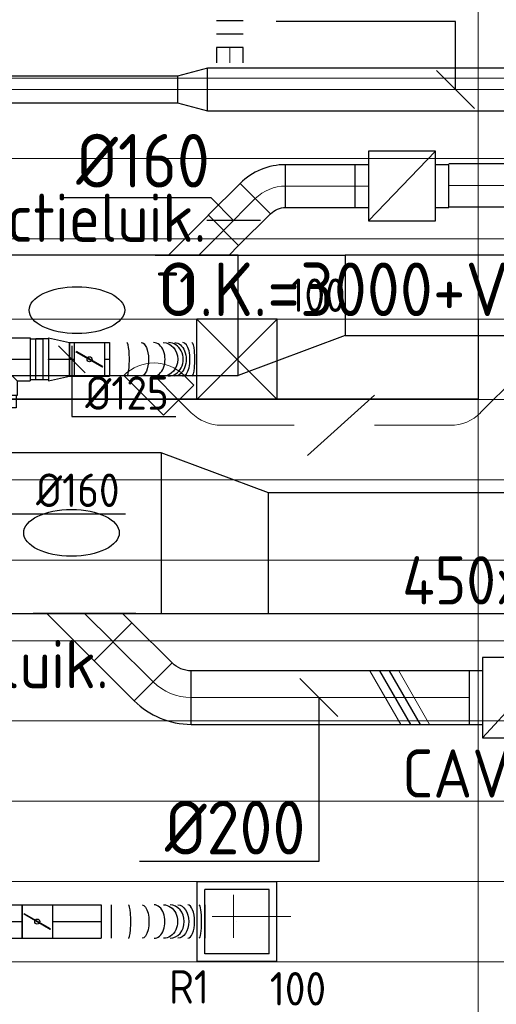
# Model space of a CAD drawing. Header units: millimetres. Extents: x -72425 to 38660, y 7096 to 51783.
# Tile 40 of 54: x -33911 to -32132, y 46029 to 49707. Entities that reach past the tile are written whole.
import ezdxf
from ezdxf.enums import TextEntityAlignment as Align

# ---------------------------------------------------------------- set-up
doc = ezdxf.new("R2010")
doc.units = ezdxf.units.MM
doc.header["$LTSCALE"] = 50
doc.linetypes.add('CENTER2', pattern=[28.575, 19.05, -3.175, 3.175, -3.175])
for name, color, linetype in [('45 Plafond', 7, 'Continuous'), ('WL570---_RETOUR', 100, 'Continuous'), ('WL570---_RETOUR_HL', 1, 'Continuous'), ('WL570---_TOEVOER', 200, 'Continuous'), ('WL570---_TOEVOER_HL', 1, 'Continuous'), ('WL570---_TOEVOER_RST', 3, 'Continuous'), ('WL570---_TOEVOER_RST_HL', 1, 'Continuous'), ('WM570---_RETOUR', 2, 'Continuous'), ('WM570---_RETOUR_PR', 2, 'Continuous'), ('WM570---_TOEVOER', 2, 'Continuous'), ('WM570---_TOEVOER_PR', 2, 'Continuous'), ('WM570---_TOEVOER_RST_PR', 1, 'Continuous')]:
    doc.layers.add(name, color=color, linetype=linetype)
for name, color, linetype, lineweight in [('WL570---_BESTAAND-HARTLIJN', 161, 'Continuous', 0), ('WL570---_BESTAAND-RETOUR', 140, 'Continuous', 0), ('WL570---_BESTAAND-TOEVOER', 180, 'Continuous', 0), ('WL570---_DEMONTEREN', 10, 'Continuous', 0)]:
    doc.layers.add(name, color=color, linetype=linetype, lineweight=lineweight)
doc.layers.get('WL570---_DEMONTEREN').off()
doc.styles.add('BURO-025', font='ISO96.shx', dxfattribs={"height": 125})
doc.styles.add('MAATVOERING', font='ISO')

# ---------------------------------------------------------------- blocks, each defined once
blk = doc.blocks.new('A$C33D74301')
at = {"color": 8, "linetype": 'Continuous', "lineweight": 13}
for p, q in [((-28800, 6450), (-28800, -550)), ((-28800, 6450), (-28800, -550)), ((-68325, 5325), (-7400, 5325)), ((-68325, 5025), (-7400, 5025)), ((-68325, 4725), (-7400, 4725)), ((-68325, 4725), (-7400, 4725)), ((-68325, 4425), (-7400, 4425)), ((-68325, 4125), (-7400, 4125)), ((-68325, 3825), (-7400, 3825)), ((-68325, 3525), (-7400, 3525)), ((-68325, 3222.5), (-7400, 3225)), ((-68325, 2925), (-7400, 2925)), ((-68325, 2625), (-7400, 2625)), ((-68325, 2325), (-7400, 2325)), ((-68325, 2025), (-7400, 2025))]:
    blk.add_line(p, q, dxfattribs=at)
blk = doc.blocks.new('FLLINE100')
blk.add_line((0, -50), (0, 50))
blk = doc.blocks.new('OEX10000100000')
at = {"rotation": 90}
for p in [(0, -50), (0, -100), (0, -150), (0, -200), (0, -250), (0, -300), (0, -350), (0, -400), (0, -450), (0, -500), (0, -550), (0, -600), (0, -650), (0, -700), (0, -750), (0, -800), (0, -850), (0, -900), (0, -950), (0, -1000)]:
    blk.add_blockref('FLLINE100', p, dxfattribs=at)
blk = doc.blocks.new('KARH')
for p, q in [((1, 0.5), (0, 0.5)), ((0, -0.5), (1, -0.5))]:
    blk.add_line(p, q)
at = {"invisible_edges": 15}
blk.add_3dface([(0, 0.5), (0, -0.5), (1, -0.5), (1, 0.5)], dxfattribs=at)
blk = doc.blocks.new('KARO')
for p, q in [((1, 0.5), (0, 0.5)), ((0, -0.5), (1, -0.5))]:
    blk.add_line(p, q)
at = {"invisible_edges": 15}
blk.add_3dface([(0, 0.5), (0, -0.5), (1, -0.5), (1, 0.5)], dxfattribs=at)
at = {"layer": 'WL570---_BESTAAND-HARTLIJN'}
blk.add_line((0, 0), (1, 0), dxfattribs=at)
blk = doc.blocks.new('VV145025030025004000RG')
blk.add_lwpolyline([(0, 225), (400, 225), (400, -75), (0, -225)], close=True)
at = {"invisible_edges": 15}
blk.add_3dface([(0, 225), (400, 225), (400, -75), (0, -225)], dxfattribs=at)
blk = doc.blocks.new('OBO16000090ZE')
blk.add_lwpolyline([(-80, 0), (80, 0), (80, 160, 1), (-80, 160)], format="xyb", close=True)
at = {"layer": 'WL570---_BESTAAND-HARTLIJN'}
for points in [[(0, 0), (0, 240)], [(-80, 160), (80, 160)]]:
    blk.add_lwpolyline(points, dxfattribs=at)
blk = doc.blocks.new('VBX2002000020027500')
blk.add_lwpolyline([(50, -150), (325, -150), (325, 150), (50, 150)], close=True)
for points in [[(50, 100), (0, 100), (0, -100), (50, -100)], [(325, -100), (375, -100), (375, 100), (325, 100)]]:
    blk.add_lwpolyline(points)
at = {"layer": 'WL570---_BESTAAND-HARTLIJN'}
blk.add_line((325, 0), (375, 0), dxfattribs=at)
at = {"layer": 'WL570---_BESTAAND-RETOUR'}
blk.add_line((50, -150), (325, 150), dxfattribs=at)
blk = doc.blocks.new('OAF20000045L')
blk.add_line((-191.4, 0), (191.4, 0))
blk.add_lwpolyline([(-141.4, 0), (-176.8, 35.4), (-35.4, 176.8), (141.4, 0)])
at = {"layer": 'WL570---_BESTAAND-HARTLIJN'}
blk.add_line((-106.1, 106.1), (0, 0), dxfattribs=at)
blk = doc.blocks.new('VV160020045020004000LG')
blk.add_lwpolyline([(0, -300), (400, -300), (400, 150), (0, 300)], close=True)
at = {"invisible_edges": 15}
blk.add_3dface([(0, -300), (400, -300), (400, 150), (0, 300)], dxfattribs=at)
blk = doc.blocks.new('MVLINE')
blk.add_line((35.4, -35.4), (-35.4, 35.4))
blk = doc.blocks.new('OBO16000045H')
blk.add_lwpolyline([(80, -66.3, 0.198912), (9.7, 103.4), (-103.4, -9.7, -0.198912), (-80, -66.3)], format="xyb", close=True)
at = {"invisible_edges": 15}
for points in [[(-98.7, -14.9), (23.9, 88), (9.7, 103.4), (-103.4, -9.7)], [(-94.5, -20.4), (36.6, 71.4), (23.9, 88), (-98.7, -14.9)], [(-90.7, -26.3), (47.8, 53.7), (36.6, 71.4), (-94.5, -20.4)], [(-87.5, -32.5), (57.5, 35.2), (47.8, 53.7), (-90.7, -26.3)], [(-84.8, -38.9), (65.5, 15.8), (57.5, 35.2), (-87.5, -32.5)], [(-82.7, -45.6), (71.8, -4.2), (65.5, 15.8), (-84.8, -38.9)], [(-81.2, -52.4), (76.4, -24.6), (71.8, -4.2), (-82.7, -45.6)], [(-80.3, -59.3), (79.1, -45.4), (76.4, -24.6), (-81.2, -52.4)], [(-80, -66.3), (80, -66.3), (79.1, -45.4), (-80.3, -59.3)]]:
    blk.add_3dface(points, dxfattribs=at)
at = {"layer": 'WL570---_BESTAAND-HARTLIJN'}
blk.add_arc((-160, -66.3), 160, 0, 45, dxfattribs=at)
blk = doc.blocks.new('OSV16010001120G')
blk.add_lwpolyline([(0, -80), (112, -50), (112, 50), (0, 80)], close=True)
at = {"layer": 'WL570---_BESTAAND-HARTLIJN'}
blk.add_line((0, 0), (112, 0), dxfattribs=at)
blk = doc.blocks.new('VBX1601600016025000')
blk.add_lwpolyline([(50, -130), (300, -130), (300, 130), (50, 130)], close=True)
for points in [[(50, 80), (0, 80), (0, -80), (50, -80)], [(300, -80), (350, -80), (350, 80), (300, 80)]]:
    blk.add_lwpolyline(points)
at = {"layer": 'WL570---_BESTAAND-HARTLIJN'}
blk.add_line((300, 0), (350, 0), dxfattribs=at)
at = {"layer": 'WL570---_BESTAAND-TOEVOER'}
blk.add_line((50, -130), (300, 130), dxfattribs=at)
blk = doc.blocks.new('OAF16000045R')
blk.add_line((-163.1, 0), (163.1, 0))
blk.add_lwpolyline([(-113.1, 0), (35.4, 148.5), (148.5, 35.4), (113.1, 0)])
at = {"layer": 'WL570---_BESTAAND-HARTLIJN'}
blk.add_line((91.9, 91.9), (0, 0), dxfattribs=at)
blk = doc.blocks.new('OSV1601250780K')
blk.add_lwpolyline([(-78, -80), (0, -62.5), (0, 62.5), (-78, 80)], close=True)
at = {"layer": 'WL570---_BESTAAND-HARTLIJN'}
blk.add_line((-78, 0), (0, 0), dxfattribs=at)
blk = doc.blocks.new('OBO20000045H')
blk.add_lwpolyline([(100, -82.8, 0.198912), (12.1, 129.3), (-129.3, -12.1, -0.198912), (-100, -82.8)], format="xyb", close=True)
at = {"invisible_edges": 15}
for points in [[(-123.4, -18.6), (29.8, 110), (12.1, 129.3), (-129.3, -12.1)], [(-118.1, -25.5), (45.7, 89.2), (29.8, 110), (-123.4, -18.6)], [(-113.4, -32.8), (59.8, 67.2), (45.7, 89.2), (-118.1, -25.5)], [(-109.4, -40.6), (71.9, 43.9), (59.8, 67.2), (-113.4, -32.8)], [(-106, -48.6), (81.9, 19.8), (71.9, 43.9), (-109.4, -40.6)], [(-103.4, -57), (89.8, -5.2), (81.9, 19.8), (-106, -48.6)], [(-101.5, -65.5), (95.4, -30.7), (89.8, -5.2), (-103.4, -57)], [(-100.4, -74.1), (98.9, -56.7), (95.4, -30.7), (-101.5, -65.5)], [(-100, -82.8), (100, -82.8), (98.9, -56.7), (-100.4, -74.1)]]:
    blk.add_3dface(points, dxfattribs=at)
at = {"layer": 'WL570---_BESTAAND-HARTLIJN'}
blk.add_arc((-200, -82.8), 200, 0, 45, dxfattribs=at)
blk = doc.blocks.new('UISO')
for p, q in [((0, 0.18), (1, 0.757)), ((0, 0), (1, 0.577))]:
    blk.add_line(p, q)
at = {"layer": 'WL570---_BESTAAND-TOEVOER'}
for p, q in [((0, 0.36), (1, 0.937)), ((0, -0.18), (1, 0.397))]:
    blk.add_line(p, q, dxfattribs=at)
blk = doc.blocks.new('OZA4500160045L')
blk.add_lwpolyline([(-113.1, 0), (-148.5, 35.4), (-35.4, 148.5), (113.1, 0)])
at = {"layer": 'WL570---_BESTAAND-HARTLIJN'}
blk.add_line((0, 0), (-91.9, 91.9), dxfattribs=at)
at = {"layer": 'WL570---_BESTAAND-RETOUR'}
blk.add_arc((0, 113.1), 160, 225, 315, dxfattribs=at)
blk = doc.blocks.new('VBX1251250012525000')
blk.add_lwpolyline([(50, -112.5), (300, -112.5), (300, 112.5), (50, 112.5)], close=True)
for points in [[(50, 62.5), (0, 62.5), (0, -62.5), (50, -62.5)], [(300, -62.5), (350, -62.5), (350, 62.5), (300, 62.5)]]:
    blk.add_lwpolyline(points)
at = {"layer": 'WL570---_BESTAAND-HARTLIJN'}
blk.add_line((300, 0), (350, 0), dxfattribs=at)
at = {"layer": 'WL570---_BESTAAND-TOEVOER'}
blk.add_line((50, -112.5), (300, 112.5), dxfattribs=at)
blk = doc.blocks.new('*U405')
at = {"color": 0, "ltscale": 10}
for p, q in [((150, 150, -2500), (-150, 150, -2500)), ((-150, -150, -2500), (-150, 150, -2500)), ((150, -150, -2500), (-150, 150, -2500)), ((-150, -150, -2500), (150, 150, -2500)), ((150, -150, -2500), (150, 150, -2500)), ((150, -150, -2500), (-150, -150, -2500))]:
    blk.add_line(p, q, dxfattribs=at)
at = {"layer": 'WL570---_TOEVOER_RST_HL', "linetype": 'CENTER2'}
blk.add_circle((0, 0, -2500), 0.075, dxfattribs=at)
at = {"layer": 'WL570---_TOEVOER_RST', "color": 2, "style": 'BURO-025'}
for tag in ['MC', 'Q']:
    blk.add_attdef(tag, text='', height=125, dxfattribs=at).set_placement((0, 0), align=Align.MIDDLE)
at = {"layer": 'WM570---_TOEVOER_RST_PR', "color": 2, "style": 'BURO-025'}
blk.add_attdef('POSNR', text='', height=125, dxfattribs=at).set_placement((0, 0), align=Align.MIDDLE)
blk = doc.blocks.new('*U410')
at = {"color": 0, "ltscale": 10}
for p, q in [((-128.3, 76), (-175, 76)), ((-175, -76), (-175, 76)), ((-128.3, 80), (128.3, 80)), ((-128.3, 80), (-128.3, -80)), ((128.3, 80), (128.3, -80)), ((128.3, 76), (175, 76)), ((175, 76), (175, -76)), ((0, 0), (-80, -80)), ((0, 0), (80, -80)), ((-128.3, -76), (-175, -76)), ((-128.3, -80), (-80, -80)), ((-80, -80), (-80, -134.9)), ((80, -80), (128.3, -80)), ((80, -80), (80, -134.9)), ((128.3, -76), (175, -76)), ((80, -134.9), (-80, -134.9)), ((-76, -134.9), (-76, -181.6)), ((76, -134.9), (76, -181.6)), ((76, -181.6), (-76, -181.6))]:
    blk.add_line(p, q, dxfattribs=at)
at = {"layer": 'WL570---_TOEVOER_HL', "linetype": 'CENTER2'}
for p, q in [((-128.3, 0), (128.3, 0)), ((0, 0), (0, -134.9))]:
    blk.add_line(p, q, dxfattribs=at)
at = {"layer": 'WM570---_TOEVOER_PR', "color": 2, "style": 'BURO-025'}
blk.add_attdef('POSNR', text='', height=2.5, dxfattribs=at).set_placement((0, 0), align=Align.MIDDLE)
blk = doc.blocks.new('*U421')
at = {"color": 0, "ltscale": 10}
blk.add_line((0, 62.5, -2700), (0, -62.5, -2700), dxfattribs=at)
for centre, major_axis, ratio, start_param, end_param in [((64.4, 0, -2700), (0, -62.5), 0.149183, 6.283181, 9.424774), ((164.3, 0, -2700), (0, -62.5), 0.68209, 6.283148, 9.424741), ((220.1, 0, -2700), (0, 62.5), 0.870222, 3.141697, 6.28329), ((272.7, 0, -2700), (0, 62.5), 0.434558, 3.141608, 6.283201)]:
    blk.add_ellipse(centre, major_axis=major_axis, ratio=ratio, start_param=start_param, end_param=end_param, dxfattribs=at)
at = {"color": 0, "ltscale": 10, "extrusion": (0, 0, -1)}
for centre, major_axis, ratio, start_param, end_param in [((117.9, 0, -2700), (0, 62.5), 0.434558, 6.28317, 9.424762), ((199.6, 0, -2700), (0, 62.5), 0.870222, 6.283081, 9.424673), ((242.8, 0, -2700), (0, -62.5), 0.68209, 3.14163, 6.283223), ((307.2, 0, -2700), (0, -62.5), 0.149183, 3.141597, 6.28319)]:
    blk.add_ellipse(centre, major_axis=major_axis, ratio=ratio, start_param=start_param, end_param=end_param, dxfattribs=at)
at = {"layer": 'WM570---_TOEVOER_PR', "color": 2, "style": 'BURO-025'}
blk.add_attdef('POSNR', text='', height=125, dxfattribs=at).set_placement((0, 0), align=Align.MIDDLE)
blk = doc.blocks.new('*U422')
at = {"color": 0, "ltscale": 10}
for p, q in [((0, 62.5, -2700), (18.6, 62.5, -2700)), ((0, -62.5, -2700), (0, 62.5, -2700)), ((0, -62.5, -2700), (18.6, -62.5, -2700))]:
    blk.add_line(p, q, dxfattribs=at)
at = {"layer": 'WL570---_TOEVOER_HL', "linetype": 'CENTER2'}
blk.add_line((0, 0, -2700), (18.6, 0, -2700), dxfattribs=at)
at = {"layer": 'WM570---_TOEVOER_PR', "color": 2, "style": 'BURO-025'}
blk.add_attdef('POSNR', text='', height=125, dxfattribs=at).set_placement((0, 0), align=Align.MIDDLE)
blk = doc.blocks.new('*U423')
at = {"color": 0, "ltscale": 10}
for p, q in [((0, 76, -2700), (-46.7, 76, -2700)), ((-46.7, -76, -2700), (-46.7, 76, -2700)), ((-46.7, -76, -2700), (-46.7, 76, -2700)), ((0, 80, -2700), (78.2, 62.5, -2700)), ((0, 80, -2700), (0, -80, -2700)), ((78.2, 62.5, -2700), (78.2, -62.5, -2700)), ((0, -80, -2700), (78.2, -62.5, -2700)), ((0, -76, -2700), (-46.7, -76, -2700))]:
    blk.add_line(p, q, dxfattribs=at)
at = {"layer": 'WL570---_TOEVOER_HL', "linetype": 'CENTER2'}
blk.add_line((0, 0, -2700), (78.2, 0, -2700), dxfattribs=at)
for centre in [(0, 0, -2700), (78.2, 0, -2700)]:
    blk.add_circle(centre, 0.075, dxfattribs=at)
at = {"layer": 'WM570---_TOEVOER_PR', "color": 2, "style": 'BURO-025'}
blk.add_attdef('POSNR', text='', height=125, dxfattribs=at).set_placement((0, 0), align=Align.MIDDLE)
blk = doc.blocks.new('*U424')
at = {"ltscale": 10}
for p, q in [((-56.4, 62.5, -2700), (56.4, 62.5, -2700)), ((-56.4, -62.5, -2700), (-56.4, 62.5, -2700)), ((56.4, 62.5, -2700), (56.4, -62.5, -2700)), ((-49.4, 27.3, -2700), (-48.4, 29.1, -2700)), ((48.4, -29.1, -2700), (-49.4, 27.3, -2700)), ((49.4, -27.3, -2700), (-48.4, 29.1, -2700)), ((48.4, -29.1, -2700), (49.4, -27.3, -2700)), ((-56.4, -62.5, -2700), (56.4, -62.5, -2700))]:
    blk.add_line(p, q, dxfattribs=at)
blk.add_circle((0, 0, -2700), 9.41, dxfattribs=at)
at = {"layer": 'WL570---_TOEVOER', "color": 2, "style": 'BURO-025'}
blk.add_attdef('I', text='', height=125, dxfattribs=at).set_placement((0, 0), align=Align.MIDDLE)
at = {"layer": 'WM570---_TOEVOER_PR', "color": 2, "style": 'BURO-025'}
blk.add_attdef('POSNR', text='', height=125, dxfattribs=at).set_placement((0, 0), align=Align.MIDDLE)
blk = doc.blocks.new('*U425')
at = {"color": 0, "ltscale": 10}
for p, q in [((0, 62.5, -2700), (18.6, 62.5, -2700)), ((18.6, 62.5, -2700), (18.6, -62.5, -2700)), ((0, -62.5, -2700), (18.6, -62.5, -2700))]:
    blk.add_line(p, q, dxfattribs=at)
at = {"layer": 'WL570---_TOEVOER_HL', "linetype": 'CENTER2'}
blk.add_line((0, 0, -2700), (18.6, 0, -2700), dxfattribs=at)
at = {"layer": 'WM570---_TOEVOER_PR', "color": 2, "style": 'BURO-025'}
blk.add_attdef('POSNR', text='', height=125, dxfattribs=at).set_placement((0, 0), align=Align.MIDDLE)
blk = doc.blocks.new('*U432')
at = {"color": 0, "ltscale": 10}
for p, q in [((149, 149, -2500), (-149, 149, -2500)), ((-149, -149, -2500), (-149, 149, -2500)), ((149, -149, -2500), (149, 149, -2500)), ((120, 120, -2500), (-120, 120, -2500)), ((-120, -120, -2500), (-120, 120, -2500)), ((120, -120, -2500), (120, 120, -2500)), ((120, -120, -2500), (-120, -120, -2500)), ((149, -149, -2500), (-149, -149, -2500))]:
    blk.add_line(p, q, dxfattribs=at)
at = {"layer": 'WL570---_RETOUR_HL', "linetype": 'CENTER2'}
blk.add_circle((0, 0, -2500), 0.075, dxfattribs=at)
at = {"layer": 'WL570---_RETOUR', "color": 2, "style": 'BURO-025'}
for tag in ['MC', 'Q']:
    blk.add_attdef(tag, text='', height=125, dxfattribs=at).set_placement((0, 0), align=Align.MIDDLE)
at = {"layer": 'WM570---_RETOUR_PR', "color": 2, "style": 'BURO-025'}
blk.add_attdef('POSNR', text='', height=125, dxfattribs=at).set_placement((0, 0), align=Align.MIDDLE)
blk = doc.blocks.new('*U433')
at = {"color": 0, "ltscale": 10}
for p, q in [((0, 62.5, -2700), (0, -62.5, -2700)), ((38, 62.5, -2700), (38, -62.5, -2700)), ((387.1, 62.5, -2700), (387.1, -62.5, -2700))]:
    blk.add_line(p, q, dxfattribs=at)
for centre, major_axis, ratio, start_param, end_param in [((102.4, 0, -2700), (0, -62.5), 0.140934, 0, 3.141593), ((198, 0, -2700), (0, -62.5), 0.650631, 0, 3.141593), ((257.7, 0, -2700), (0, 62.5), 0.838753, 3.141593, 6.283185), ((323.6, 0, -2700), (0, 62.5), 0.411824, 3.141593, 6.283185)]:
    blk.add_ellipse(centre, major_axis=major_axis, ratio=ratio, start_param=start_param, end_param=end_param, dxfattribs=at)
at = {"color": 0, "ltscale": 10, "extrusion": (0, 0, -1)}
for centre, major_axis, ratio, start_param, end_param in [((153.2, 0, -2700), (0, 62.5), 0.411824, 0, 3.141593), ((233.3, 0, -2700), (0, 62.5), 0.838753, 0, 3.141593), ((286.7, 0, -2700), (0, -62.5), 0.650631, 3.141593, 6.283185), ((365.4, 0, -2700), (0, -62.5), 0.140934, 3.141593, 6.283185)]:
    blk.add_ellipse(centre, major_axis=major_axis, ratio=ratio, start_param=start_param, end_param=end_param, dxfattribs=at)
at = {"layer": 'WM570---_RETOUR_PR', "color": 2, "style": 'BURO-025'}
blk.add_attdef('POSNR', text='', height=125, dxfattribs=at).set_placement((0, 0), align=Align.MIDDLE)
blk = doc.blocks.new('*U439')
at = {"color": 0, "ltscale": 10}
for p, q in [((0, 62.5, -2700), (181.6, 62.5, -2700)), ((181.6, 62.5, -2700), (181.6, -62.5, -2700)), ((0, -62.5, -2700), (181.6, -62.5, -2700))]:
    blk.add_line(p, q, dxfattribs=at)
at = {"layer": 'WL570---_RETOUR_HL', "linetype": 'CENTER2'}
blk.add_line((0, 0, -2700), (181.6, 0, -2700), dxfattribs=at)
at = {"layer": 'WM570---_RETOUR_PR', "color": 2, "style": 'BURO-025'}
blk.add_attdef('POSNR', text='', height=125, dxfattribs=at).set_placement((0, 0), align=Align.MIDDLE)
blk = doc.blocks.new('*U457')
at = {"ltscale": 10}
for p, q in [((-56.4, 62.5, -2700), (56.4, 62.5, -2700)), ((-56.4, -62.5, -2700), (-56.4, 62.5, -2700)), ((56.4, 62.5, -2700), (56.4, -62.5, -2700)), ((-49.4, 27.3, -2700), (-48.4, 29.1, -2700)), ((48.4, -29.1, -2700), (-49.4, 27.3, -2700)), ((49.4, -27.3, -2700), (-48.4, 29.1, -2700)), ((48.4, -29.1, -2700), (49.4, -27.3, -2700)), ((-56.4, -62.5, -2700), (56.4, -62.5, -2700))]:
    blk.add_line(p, q, dxfattribs=at)
blk.add_circle((0, 0, -2700), 9.41, dxfattribs=at)
at = {"layer": 'WL570---_RETOUR', "color": 2, "style": 'BURO-025'}
blk.add_attdef('I', text='', height=125, dxfattribs=at).set_placement((0, 0), align=Align.MIDDLE)
at = {"layer": 'WM570---_RETOUR_PR', "color": 2, "style": 'BURO-025'}
blk.add_attdef('POSNR', text='', height=125, dxfattribs=at).set_placement((0, 0), align=Align.MIDDLE)
blk = doc.blocks.new('*U458')
at = {"color": 0, "ltscale": 10}
for p, q in [((0, 62.5, -2700), (1687.1, 62.5, -2700)), ((0, -62.5, -2700), (0, 62.5, -2700)), ((1687.1, 62.5, -2700), (1687.1, -62.5, -2700)), ((0, -62.5, -2700), (1687.1, -62.5, -2700))]:
    blk.add_line(p, q, dxfattribs=at)
at = {"layer": 'WL570---_RETOUR_HL', "linetype": 'CENTER2'}
blk.add_line((0, 0, -2700), (1687.1, 0, -2700), dxfattribs=at)
at = {"layer": 'WM570---_RETOUR_PR', "color": 2, "style": 'BURO-025'}
blk.add_attdef('POSNR', text='', height=125, dxfattribs=at).set_placement((0, 0), align=Align.MIDDLE)
blk = doc.blocks.new('*U470')
at = {"layer": 'WM570---_TOEVOER', "color": 0, "ltscale": 10}
for p, q in [((-50, -50), (50, 50)), ((-50, 0), (483.5, 0))]:
    blk.add_line(p, q, dxfattribs=at)
at = {"layer": 'WM570---_TOEVOER', "color": 0, "style": 'BURO-025'}
blk.add_text('%%c160', height=125, dxfattribs=at).set_placement((150.2, 25))
blk = doc.blocks.new('*U471')
at = {"layer": 'WM570---_TOEVOER', "color": 0, "ltscale": 10}
for p, q in [((50, -50), (-50, 50)), ((0, 50), (0, -213.5)), ((0, -213.5), (387.8, -213.5))]:
    blk.add_line(p, q, dxfattribs=at)
at = {"layer": 'WM570---_TOEVOER', "color": 0, "style": 'BURO-025'}
blk.add_text('%%c125', height=125, dxfattribs=at).set_placement((50, -188.5))

msp = doc.modelspace()

# ---------------------------------------------------------------- block references
at = {"layer": 'WM570---_TOEVOER'}
msp.add_blockref('A$C33D74301', (-3400.3, 44163.1), dxfattribs=at)

# ---------------------------------------------------------------- next in the draw order: linework, layer by layer
at = {"layer": '45 Plafond', "color": 160}
for p, q in [((-32200.3, 48588.9), (-32200.3, 48288.9)), ((-32200.3, 48288.9), (-34000.3, 48288.9))]:
    msp.add_line(p, q, dxfattribs=at)
at = {"layer": 'WL570---_RETOUR'}
msp.add_ellipse((-33697.6, 48621.6), major_axis=(-178.4, 0), ratio=0.489711, dxfattribs=at)
at = {"layer": 'WL570---_TOEVOER'}
msp.add_ellipse((-33717.9, 47790.1), major_axis=(-178.4, 0), ratio=0.489711, dxfattribs=at)
at = {"layer": 'WM570---_RETOUR'}
for points in [[(-32284.7, 49446), (-32284.7, 49699.3), (-32953.7, 49699.3)], [(-33112.9, 48957.1), (-33196.9, 49041.1), (-33752.6, 49040.9)]]:
    msp.add_lwpolyline(points, dxfattribs=at)
at = {"layer": 'WM570---_TOEVOER'}
msp.add_lwpolyline([(-32794.7, 47174.7), (-32794.7, 46563), (-33463.7, 46563)], dxfattribs=at)

# ---------------------------------------------------------------- next in the draw order: block references
at = {"layer": 'WL570---_DEMONTEREN'}
for p, xscale, yscale, zscale, rotation in [((-32190.6, 48238.9), 187.181286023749, 160, 160, 45.0780843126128), ((-33317.9, 48285.6), 66.33202026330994, 160, 160, 314.999999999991), ((-32887.1, 48191.8), 107.1489231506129, 125, 125, 180), ((-32537.1, 48191.8), -107.1489231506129, 125, 125, 180), ((-32953.2, 46357.5), -53.96544851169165, 160, 160, 180)]:
    msp.add_blockref('KARO', p, dxfattribs=dict(at, xscale=xscale, yscale=yscale, zscale=zscale, rotation=rotation))
for p, rotation in [((-33224.1, 48191.8), 224.9999999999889), ((-32237.5, 48191.8), 270)]:
    msp.add_blockref('OBO16000045H', p, dxfattribs=dict(at, rotation=rotation))
for name, p in [('VBX1251250012525000', (-32887.1, 48191.8)), ('OSV1601250780K', (-32994.3, 48191.8))]:
    msp.add_blockref(name, p, dxfattribs=at)
at = {"layer": 'WL570---_DEMONTEREN', "yscale": 160, "zscale": 160}
for p, xscale in [((-33157.8, 48191.8), 85.56058241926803), ((-32352, 48191.8), 48.04495734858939)]:
    msp.add_blockref('KARO', p, dxfattribs=dict(at, xscale=xscale))
at = {"layer": 'WL570---_DEMONTEREN', "xscale": -1}
msp.add_blockref('OSV1601250780K', (-32430, 48191.8), dxfattribs=at)
at = {"layer": 'WL570---_DEMONTEREN', "xscale": -1, "rotation": 90}
msp.add_blockref('OBO16000090ZE', (-32953.2, 46357.5), dxfattribs=at)
at = {"layer": 'WL570---_RETOUR'}
for name, p in [('OEX10000100000', (-33126.5, 50602.6)), ('OAF16000045R', (-33242.4, 48827.5)), ('VV145025030025004000RG', (-33096.1, 48602.5)), ('*U458', (-35589.1, 46338.1, 2700)), ('*U457', (-33845.5, 46338.1, 2700)), ('*U439', (-33789, 46338.1, 2700)), ('*U433', (-33607.5, 46338.1, 2700))]:
    msp.add_blockref(name, p, dxfattribs=at)
for name, p, xscale, yscale, zscale, rotation in [('KARO', (-33127.1, 49602.6), 56.74591008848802, 100, 100, 270), ('KARO', (-32659.6, 49085.1), 258.9693854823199, 160, 160, 179.9999999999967), ('KARO', (-31973, 49087.9), 336.666187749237, 160, 160, 179.9999999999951), ('KARO', (-33031.8, 49038.2), 167.9025051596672, 160, 160, 224.9999999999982), ('KARH', (-33096.1, 48602.5), 6517.096896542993, 450, 250, 180), ('KARH', (-29594.4, 48677.5), 3101.689352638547, 300, 250, 180)]:
    msp.add_blockref(name, p, dxfattribs=dict(at, xscale=xscale, yscale=yscale, zscale=zscale, rotation=rotation))
for name, p, rotation in [('OSV16010001120G', (-33210.2, 49446), 180), ('VBX1601600016025000', (-32309.6, 49085.1), 179.9999999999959), ('OBO16000045H', (-32984.9, 49085.1), 89.99999999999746), ('OZA4500160045L', (-33409.8, 48377.5), 180)]:
    msp.add_blockref(name, p, dxfattribs=dict(at, rotation=rotation))
for p, xscale, yscale, zscale in [((-33210.2, 49446), 1267.214094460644, 160, 160), ((-34800.8, 49446), 1478.633358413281, 100, 100)]:
    msp.add_blockref('KARO', p, dxfattribs=dict(at, xscale=xscale, yscale=yscale, zscale=zscale))
ref = msp.add_blockref('*U432', (-33100.3, 46338.1, 2500), dxfattribs=at)
ref.add_attrib('Q', '100', dxfattribs={"color": 2, "height": 125, "style": 'BURO-025'}).set_placement((-32872.6, 46087), align=Align.MIDDLE)
ref.add_attrib('MC', 'R1', dxfattribs={"color": 2, "height": 125, "style": 'BURO-025'}).set_placement((-33279.1, 46094.1), align=Align.MIDDLE)
at = {"layer": 'WL570---_TOEVOER'}
ref = msp.add_blockref('*U405', (-33100.3, 48438.1, 2500), dxfattribs=at)
ref.add_attrib('Q', '100', (-32904.6, 48615.1), dxfattribs={"layer": 'WL570---_TOEVOER_RST', "color": 2, "height": 125, "style": 'BURO-025'})
ref.add_attrib('MC', 'T1', (-33403.7, 48637.1), dxfattribs={"layer": 'WL570---_TOEVOER_RST', "color": 2, "height": 125, "style": 'BURO-025'})
for name, p in [('*U410', (-34000.3, 48438.2)), ('*U423', (-33803.8, 48438.1, 2700)), ('*U422', (-33725.6, 48438.1, 2700)), ('*U424', (-33650.5, 48438.1, 2700)), ('*U425', (-33594.1, 48438.1, 2700)), ('*U421', (-33575.4, 48438.1, 2700)), ('VV160020045020004000LG', (-33382.8, 47789.3)), ('VBX2002000020027500', (-32233.1, 47174.7))]:
    msp.add_blockref(name, p, dxfattribs=at)
at = {"layer": 'WL570---_TOEVOER', "zscale": 200}
for name, p, xscale, yscale in [('KARH', (-41926.8, 47789.3), 8543.988857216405, 600), ('KARH', (-32982.8, 47714.3), 2213.778534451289, 450), ('KARO', (-33271.5, 47174.7), 1038.313720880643, 200)]:
    msp.add_blockref(name, p, dxfattribs=dict(at, xscale=xscale, yscale=yscale))
at = {"layer": 'WL570---_TOEVOER'}
for name, p, rotation in [('OAF20000045L', (-33668.9, 47489.3), 180), ('OBO20000045H', (-33354.3, 47174.7), 224.999999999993)]:
    msp.add_blockref(name, p, dxfattribs=dict(at, rotation=rotation))
at = {"layer": 'WL570---_TOEVOER', "yscale": 200, "zscale": 200}
for name, p, xscale, rotation in [('KARO', (-33562.9, 47383.2), 212.1203453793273, 314.999999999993), ('UISO', (-32568.3, 47274.7), 200, 270)]:
    msp.add_blockref(name, p, dxfattribs=dict(at, xscale=xscale, rotation=rotation))
at = {"layer": 'WM570---_RETOUR', "xscale": 2, "yscale": 2, "zscale": 2}
for p, rotation in [((-32284.7, 49446), 180), ((-33112.9, 48957.1), 45.00000000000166)]:
    msp.add_blockref('MVLINE', p, dxfattribs=dict(at, rotation=rotation))
at = {"layer": 'WM570---_TOEVOER'}
for name, p in [('*U471', (-33716.5, 48438.1, 2700)), ('*U470', (-34000.3, 47861.5))]:
    msp.add_blockref(name, p, dxfattribs=at)
at = {"layer": 'WM570---_TOEVOER', "xscale": 2, "yscale": 2, "zscale": 2}
msp.add_blockref('MVLINE', (-32794.7, 47174.7), dxfattribs=at)

# ---------------------------------------------------------------- next in the draw order: texts
at = {"layer": 'WM570---_RETOUR', "style": 'MAATVOERING'}
msp.add_text('%%c160', height=200, dxfattribs=at).set_placement((-33201.4, 49079.8), align=Align.RIGHT)
msp.add_text('inspectieluik.', height=180, dxfattribs=at).set_placement((-34474, 48876.7))
msp.add_text('O.K.=3000+VL.', height=200, dxfattribs=at).set_placement((-32649.3, 48599.5), align=Align.CENTER)
at = {"layer": 'WM570---_TOEVOER', "style": 'MAATVOERING'}
for s, p in [('450x200', (-32483.5, 47522.5)), ('inspectieluik.', (-34838.2, 47209.6)), ('CAV-4.', (-32483.5, 46801.2))]:
    msp.add_text(s, height=180, dxfattribs=at).set_placement(p)
msp.add_text('%%c200', height=200, dxfattribs=at).set_placement((-32844.7, 46588.8), align=Align.RIGHT)

doc.saveas('drawing.dxf')
